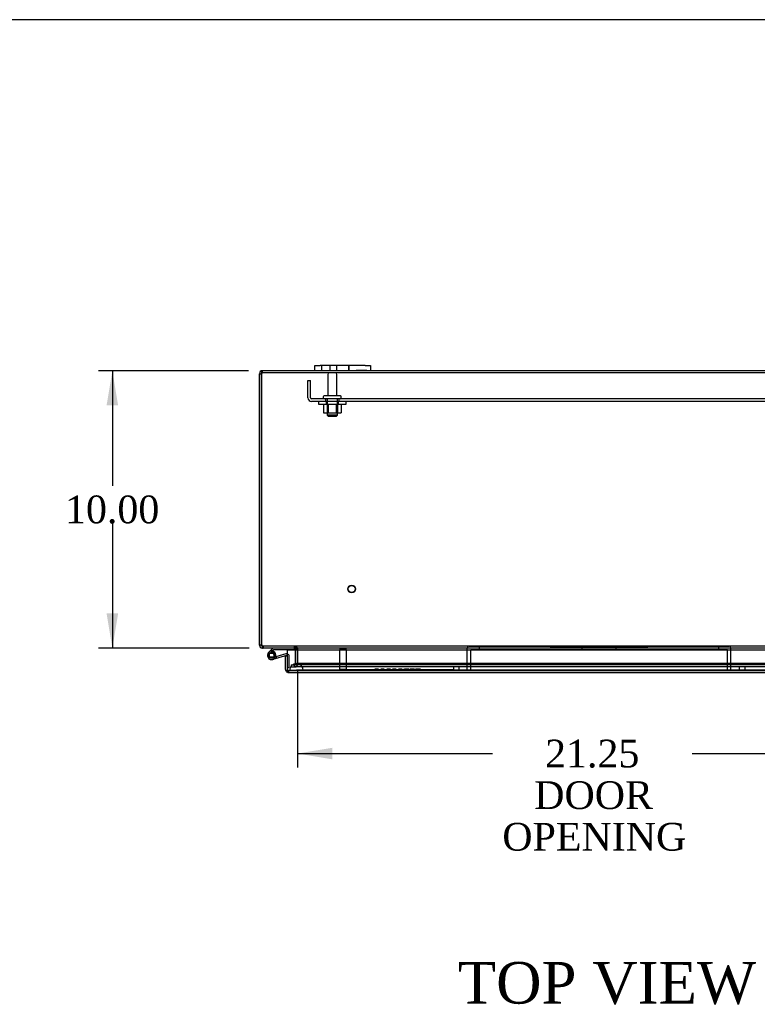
# Model space of a CAD drawing. Header units: inches. Extents: x 1 to 240, y -1 to 159.
# Tile 44 of 103: x 46 to 73, y 124 to 159. Entities that reach past the tile are written whole.
import ezdxf
from ezdxf.enums import TextEntityAlignment as Align
from ezdxf.lldxf.tags import DXFTag

# ---------------------------------------------------------------- set-up
doc = ezdxf.new("R2010")
doc.units = ezdxf.units.IN
doc.header["$MEASUREMENT"] = 0
for name, color, linetype in [('COM40678', 7, 'Continuous'), ('COM43552', 7, 'Continuous'), ('COM70219', 7, 'Continuous'), ('COM70657-10', 7, 'Continuous'), ('COM70662-26C', 7, 'Continuous'), ('Default', 7, 'Continuous'), ('FET07710', 7, 'Continuous'), ('HNG10620-26B', 7, 'Continuous'), ('HNG10620-26P', 7, 'Continuous'), ('NTS166105', 7, 'Continuous'), ('PKT99', 7, 'Continuous'), ('QLB20280', 7, 'Continuous'), ('STD21878', 7, 'Continuous'), ('STD26094', 7, 'Continuous'), ('WAF25059', 7, 'Continuous')]:
    doc.layers.add(name, color=color, linetype=linetype)
doc.styles.add('SEACAD_Times_New_Roman', font='times.ttf')
tags = doc.linetypes.add('HIDDEN2', pattern=[0.1875, 0.125, -0.0625]).pattern_tags.tags
tags[6:7] = [DXFTag(74, 4), DXFTag(75, 0), DXFTag(340, '0'), DXFTag(46, 0.0), DXFTag(50, 0.0), DXFTag(44, 0.0), DXFTag(45, 0.0)]
tags[4:5] = [DXFTag(74, 4), DXFTag(75, 0), DXFTag(340, '0'), DXFTag(46, 0.0), DXFTag(50, 0.0), DXFTag(44, 0.0), DXFTag(45, 0.0)]
doc.dimstyles.new('HAMMOND_(STH_-_240x160)', dxfattribs={"dimtxt": 1, "dimasz": 1.25, "dimexe": 0.5, "dimexo": 0.5, "dimgap": 0.25, "dimtad": 0, "dimtih": 1, "dimtoh": 1, "dimzin": 0, "dimdsep": 46, "dimtxsty": 'SEACAD_Times_New_Roman', "dimblk1": '_SE_FILLED', "dimblk2": '_SE_FILLED', "dimsah": 1, "dimcen": 0.5, "dimadec": 0, "dimazin": 0, "dimtfac": 0.8, "dimtofl": 0, "dimtmove": 0, "dimatfit": 3, "dimfxl": 1, "dimtolj": 1, "dimtzin": 0, "dimarcsym": 0})

# ---------------------------------------------------------------- blocks, each defined once
blk = doc.blocks.new('SE4')
at = {"layer": 'COM40678', "color": 7, "linetype": 'HIDDEN2'}
for p, q in [((56.491, 145.569), (56.491, 146.194)), ((56.491, 146.194), (56.586, 146.194)), ((56.586, 145.569), (56.586, 146.194)), ((77.366, 145.539), (56.616, 145.539)), ((57.116, 145.539), (57.116, 145.444)), ((57.616, 145.444), (57.616, 145.539)), ((77.366, 145.444), (56.616, 145.444))]:
    blk.add_line(p, q, dxfattribs=at)
for radius in [0.125, 0.03]:
    blk.add_arc((56.616, 145.569), radius, 180, 270, dxfattribs=at)
at = {"layer": 'COM43552', "color": 7, "linetype": 'Continuous'}
for p, q in [((54.741, 146.44), (54.813, 146.44)), ((54.741, 136.726), (54.741, 146.44)), ((54.813, 146.44), (54.813, 136.726)), ((54.813, 136.726), (54.813, 146.44)), ((56.741, 146.548), (54.849, 146.548)), ((76.116, 146.548), (58.741, 146.548)), ((54.741, 136.656), (54.741, 136.726)), ((54.813, 136.656), (54.813, 136.726)), ((54.813, 136.656), (54.741, 136.656)), ((54.849, 136.567), (54.849, 136.548)), ((54.864, 136.548), (54.849, 136.548)), ((79.929, 136.548), (54.872, 136.548)), ((56.024, 136.544), (56.026, 136.548)), ((56.044, 136.515), (56.115, 136.522)), ((56.044, 136.515), (56.115, 136.521)), ((56.044, 136.515), (56.044, 136.515)), ((56.044, 136.485), (56.044, 136.512)), ((56.115, 136.515), (56.116, 136.515)), ((56.116, 136.515), (56.116, 136.512)), ((56.116, 136.512), (56.116, 136.485)), ((56.116, 136.485), (56.116, 136.512))]:
    blk.add_line(p, q, dxfattribs=at)
at = {"layer": 'COM43552', "color": 7, "linetype": 'HIDDEN2'}
for p, q in [((54.849, 146.476), (54.849, 146.548)), ((80.044, 146.476), (54.849, 146.476)), ((54.849, 136.62), (54.849, 136.567)), ((54.864, 136.62), (54.849, 136.62)), ((54.872, 136.62), (54.864, 136.62)), ((54.872, 136.548), (54.864, 136.548)), ((54.872, 136.62), (54.872, 136.548)), ((79.929, 136.62), (54.872, 136.62)), ((56.008, 136.548), (56.008, 136.62)), ((56.024, 136.544), (56.057, 136.608)), ((56.026, 136.548), (56.057, 136.608)), ((56.03, 136.548), (56.03, 136.62)), ((56.044, 136.515), (56.115, 136.522)), ((56.044, 135.978), (56.044, 136.485)), ((56.058, 136.544), (56.058, 136.608)), ((56.115, 136.515), (56.115, 136.522)), ((56.115, 136.522), (56.116, 136.521)), ((56.115, 136.521), (56.115, 136.522)), ((56.116, 136.521), (56.115, 136.522)), ((56.116, 136.515), (56.116, 136.521)), ((56.116, 136.485), (56.116, 135.978)), ((56.116, 135.978), (56.116, 136.485)), ((56.044, 135.978), (56.116, 135.978)), ((55.886, 135.942), (55.886, 135.87)), ((55.886, 135.942), (55.988, 135.942)), ((55.886, 135.87), (55.988, 135.87)), ((56.06, 135.942), (55.988, 135.942)), ((55.988, 135.942), (55.988, 135.87)), ((56.06, 135.87), (55.988, 135.87)), ((56.008, 135.942), (56.008, 135.87)), ((56.008, 135.942), (56.008, 135.87)), ((77.422, 135.942), (56.06, 135.942)), ((77.422, 135.87), (56.06, 135.87))]:
    blk.add_line(p, q, dxfattribs=at)
at = {"layer": 'COM43552', "color": 7, "linetype": 'Continuous'}
for centre, radius, start, end in [((54.849, 146.44), 0.108, 90, 180), ((54.849, 146.44), 0.036, 155.9775, 180), ((55.063, 136.726), 0.25, 180, 196.3924), ((54.849, 136.656), 0.108, 180, 270), ((54.849, 136.656), 0.036, 180, 235.0611), ((56.008, 136.512), 0.036, 5.4346, 62.5959), ((56.008, 136.512), 0.036, 0, 4.9451), ((56.008, 136.512), 0.108, 0, 1.7312)]:
    blk.add_arc(centre, radius, start, end, dxfattribs=at)
at = {"layer": 'COM43552', "color": 7, "linetype": 'HIDDEN2'}
for centre, radius, start, end in [((54.849, 146.44), 0.036, 90, 155.9775), ((54.849, 136.656), 0.036, 235.0611, 270), ((56.008, 136.511), 0.108, 62.6392, 89.9567), ((56.027, 136.576), 0.0433, 45.913, 86.8385), ((56.008, 136.512), 0.108, 5.4346, 62.5959), ((56.008, 136.512), 0.108, 5.4233, 62.5954), ((56.008, 136.512), 0.108, 1.7312, 4.9451), ((56.008, 135.978), 0.108, 270.0178, 359.9966), ((56.008, 135.978), 0.108, 270.0114, 0), ((56.008, 135.978), 0.036, 270.0172, 0)]:
    blk.add_arc(centre, radius, start, end, dxfattribs=at)
at = {"layer": 'COM43552', "color": 7, "linetype": 'Continuous'}
for points, knots in [([(54.813, 146.44), (54.816, 146.454), (54.819, 146.468), (54.825, 146.494), (54.828, 146.506), (54.834, 146.526), (54.837, 146.534), (54.843, 146.545), (54.846, 146.548), (54.849, 146.548)], [0, 0, 0, 0, 0.25, 0.25, 0.5, 0.5, 0.75, 0.75, 1, 1, 1, 1]), ([(54.823, 136.656), (54.823, 136.653), (54.824, 136.649), (54.825, 136.642), (54.826, 136.636), (54.828, 136.63), (54.829, 136.623), (54.83, 136.617), (54.832, 136.611), (54.833, 136.605), (54.835, 136.6), (54.836, 136.595), (54.838, 136.59), (54.839, 136.585), (54.841, 136.58), (54.844, 136.572), (54.849, 136.563), (54.855, 136.555), (54.861, 136.55), (54.866, 136.548), (54.87, 136.548), (54.872, 136.548)], [0, 0, 0, 0, 0.037972, 0.075822, 0.113545, 0.151136, 0.18859, 0.2259, 0.263061, 0.300068, 0.336915, 0.373599, 0.410113, 0.446452, 0.482612, 0.518588, 0.642813, 0.764547, 0.844286, 0.922785, 1, 1, 1, 1]), ([(56.058, 136.544), (56.061, 136.543), (56.065, 136.542), (56.072, 136.541), (56.078, 136.539), (56.085, 136.537), (56.091, 136.535), (56.097, 136.532), (56.102, 136.529), (56.107, 136.526), (56.111, 136.522), (56.114, 136.519), (56.115, 136.517), (56.115, 136.516), (56.115, 136.515)], [0, 0, 0, 0, 0.137044, 0.205097, 0.339959, 0.406622, 0.537833, 0.602098, 0.726778, 0.786613, 0.898971, 0.950885, 0.97576, 1, 1, 1, 1])]:
    blk.add_open_spline(points, degree=3, knots=knots, dxfattribs=at)
at = {"layer": 'COM43552', "color": 7, "linetype": 'HIDDEN2'}
for points, knots in [([(54.813, 146.44), (54.819, 146.449), (54.825, 146.458), (54.837, 146.472), (54.843, 146.476), (54.849, 146.476)], [0, 0, 0, 0, 0.5, 0.5, 1, 1, 1, 1]), ([(54.823, 136.656), (54.825, 136.65), (54.828, 136.645), (54.835, 136.636), (54.839, 136.632), (54.847, 136.626), (54.851, 136.623), (54.861, 136.62), (54.866, 136.62), (54.872, 136.62)], [0, 0, 0, 0, 0.25, 0.25, 0.5, 0.5, 0.75, 0.75, 1, 1, 1, 1]), ([(56.116, 135.978), (56.116, 135.977), (56.116, 135.975), (56.115, 135.972), (56.113, 135.969), (56.111, 135.967), (56.109, 135.965), (56.105, 135.962), (56.1, 135.959), (56.093, 135.955), (56.084, 135.952), (56.074, 135.949), (56.061, 135.946), (56.051, 135.944), (56.037, 135.943), (56.027, 135.942), (56.016, 135.942), (56.011, 135.942), (56.008, 135.942)], [0, 0, 0, 0, 0.022754, 0.045984, 0.070591, 0.096461, 0.123511, 0.151659, 0.210448, 0.271762, 0.334819, 0.464273, 0.530139, 0.663249, 0.730292, 0.864945, 0.932449, 1, 1, 1, 1])]:
    blk.add_open_spline(points, degree=3, knots=knots, dxfattribs=at)
at = {"layer": 'COM70219', "color": 7, "linetype": 'HIDDEN2'}
for p, q in [((56.323, 135.995), (56.073, 135.995)), ((77.162, 135.995), (56.323, 135.995)), ((56.073, 135.749), (55.824, 135.747)), ((55.824, 135.747), (55.824, 135.746)), ((56.323, 135.747), (55.824, 135.747)), ((56.323, 135.746), (55.824, 135.746)), ((56.322, 135.747), (56.073, 135.749)), ((56.323, 135.749), (56.073, 135.749)), ((56.322, 135.746), (56.322, 135.747)), ((77.162, 135.749), (56.323, 135.749)), ((77.162, 135.747), (56.323, 135.747)), ((77.162, 135.746), (56.323, 135.746))]:
    blk.add_line(p, q, dxfattribs=at)
blk.add_arc((56.073, 135.745), 0.25, 0, 180, dxfattribs=at)
at = {"layer": 'COM70657-10', "color": 7, "linetype": 'Continuous'}
for p, q in [((55.751, 136.485), (77.732, 136.485)), ((55.751, 135.781), (55.751, 136.485)), ((55.679, 136.267), (55.751, 136.267)), ((55.679, 135.781), (55.679, 136.267)), ((55.751, 135.781), (55.751, 136.267)), ((55.751, 135.781), (55.751, 135.679)), ((55.751, 135.679), (55.751, 135.781)), ((55.787, 135.673), (77.696, 135.673))]:
    blk.add_line(p, q, dxfattribs=at)
at = {"layer": 'COM70657-10', "color": 7, "linetype": 'HIDDEN2'}
for q in [(55.787, 135.673), (77.696, 135.745)]:
    blk.add_line((55.787, 135.745), q, dxfattribs=at)
at = {"layer": 'COM70657-10', "color": 7, "linetype": 'Continuous'}
for start, end in [(180, 250.5288), (250.5288, 270)]:
    blk.add_arc((55.787, 135.781), 0.108, start, end, dxfattribs=at)
at = {"layer": 'COM70657-10', "color": 7, "linetype": 'HIDDEN2'}
blk.add_arc((55.787, 135.781), 0.036, 180, 270, dxfattribs=at)
blk.add_ellipse((55.787, 135.781), major_axis=(0, 0.036), ratio=0.997813, start_param=1.570796, end_param=3.141593, dxfattribs=at)
at = {"layer": 'COM70657-10', "color": 7, "linetype": 'Continuous'}
blk.add_ellipse((55.787, 135.781), major_axis=(0, 0.108), ratio=0.997813, start_param=2.801756, end_param=3.141593, dxfattribs=at)
at = {"layer": 'COM70662-26C', "color": 7, "linetype": 'Continuous'}
for p, q in [((55.697, 136.337), (55.207, 136.196)), ((55.714, 136.279), (55.223, 136.139)), ((55.331, 136.255), (55.272, 136.267)), ((55.751, 135.853), (55.751, 135.853))]:
    blk.add_line(p, q, dxfattribs=at)
at = {"layer": 'COM70662-26C', "color": 7, "linetype": 'HIDDEN2'}
for p, q in [((55.371, 136.181), (55.354, 136.239)), ((55.811, 135.853), (55.811, 136.251)), ((55.751, 135.853), (55.811, 135.853))]:
    blk.add_line(p, q, dxfattribs=at)
at = {"layer": 'COM70662-26C', "color": 7, "linetype": 'Continuous'}
for centre, radius, start, end in [((55.181, 136.286), 0.154, 348.1819, 286), ((55.181, 136.286), 0.0938, 348.1819, 286), ((55.722, 136.251), 0.089, 70.9297, 106), ((55.722, 136.251), 0.029, 31.4023, 106)]:
    blk.add_arc(centre, radius, start, end, dxfattribs=at)
at = {"layer": 'COM70662-26C', "color": 7, "linetype": 'HIDDEN2'}
for radius, end in [(0.089, 70.9297), (0.029, 31.4023)]:
    blk.add_arc((55.722, 136.251), radius, 0, end, dxfattribs=at)
at = {"layer": 'FET07710', "color": 7, "linetype": 'Continuous'}
for p, q in [((56.741, 146.735), (56.928, 146.735)), ((56.741, 146.548), (56.741, 146.735)), ((58.553, 146.735), (56.928, 146.735)), ((58.553, 146.735), (58.741, 146.735)), ((58.741, 146.735), (58.741, 146.548)), ((56.928, 146.548), (56.741, 146.548)), ((58.553, 146.548), (56.928, 146.548)), ((58.741, 146.548), (58.553, 146.548))]:
    blk.add_line(p, q, dxfattribs=at)
at = {"layer": 'FET07710', "color": 7, "linetype": 'HIDDEN2'}
for p, q in [((56.975, 146.735), (56.975, 146.548)), ((57.288, 146.548), (57.288, 146.735)), ((57.522, 146.735), (57.522, 146.548)), ((57.522, 146.735), (57.522, 146.548)), ((57.959, 146.735), (57.959, 146.548)), ((57.959, 146.548), (57.959, 146.735)), ((58.23, 146.568), (58.23, 146.548)), ((58.23, 146.568), (58.353, 146.568)), ((58.295, 146.568), (58.295, 146.548)), ((58.339, 146.568), (58.339, 146.548)), ((58.353, 146.568), (58.353, 146.548)), ((58.353, 146.568), (58.462, 146.568)), ((58.384, 146.568), (58.384, 146.548)), ((58.393, 146.568), (58.393, 146.548)), ((58.453, 146.568), (58.453, 146.548)), ((58.462, 146.568), (58.462, 146.548)), ((58.462, 146.568), (58.507, 146.568)), ((58.493, 146.568), (58.493, 146.548)), ((58.507, 146.568), (58.507, 146.548)), ((58.507, 146.568), (58.616, 146.568)), ((58.551, 146.568), (58.551, 146.548)), ((58.616, 146.568), (58.616, 146.548))]:
    blk.add_line(p, q, dxfattribs=at)
at = {"layer": 'HNG10620-26B', "color": 7, "linetype": 'Continuous'}
for p, q in [((55.181, 136.504), (55.072, 136.395)), ((55.198, 136.522), (55.181, 136.504)), ((55.181, 136.504), (55.223, 136.461)), ((55.223, 136.461), (55.201, 136.439)), ((55.241, 136.479), (55.223, 136.461)), ((55.997, 136.488), (55.261, 136.488)), ((55.997, 136.548), (55.997, 136.488))]:
    blk.add_line(p, q, dxfattribs=at)
at = {"layer": 'HNG10620-26B', "color": 7, "linetype": 'HIDDEN2'}
for p, q in [((55.201, 136.439), (55.114, 136.353)), ((55.226, 136.433), (55.208, 136.376))]:
    blk.add_line(p, q, dxfattribs=at)
at = {"layer": 'HNG10620-26B', "color": 7, "linetype": 'Continuous'}
for centre, radius, start, end in [((55.261, 136.459), 0.089, 90, 135), ((55.261, 136.459), 0.029, 90, 135), ((55.181, 136.286), 0.154, 338.4281, 348.1819)]:
    blk.add_arc(centre, radius, start, end, dxfattribs=at)
at = {"layer": 'HNG10620-26B', "color": 7, "linetype": 'HIDDEN2'}
blk.add_arc((55.181, 136.286), 0.154, 286, 338.4281, dxfattribs=at)
at = {"layer": 'HNG10620-26P', "color": 7, "linetype": 'Continuous'}
for p, q in [((55.066, 136.351), (55.066, 136.221)), ((55.296, 136.351), (55.066, 136.351)), ((55.296, 136.221), (55.296, 136.351)), ((55.296, 136.221), (55.066, 136.221))]:
    blk.add_line(p, q, dxfattribs=at)
at = {"layer": 'HNG10620-26P', "color": 7, "linetype": 'HIDDEN2'}
for centre, radius, start, end in [((55.185, 136.118), 0.262, 90.9722, 117.1004), ((55.176, 136.118), 0.262, 62.9012, 89.0261), ((55.185, 136.455), 0.262, 242.9006, 269.0262), ((55.176, 136.455), 0.262, 270.9722, 297.1006), ((55.181, 136.286), 0.0938, 286, 348.1819)]:
    blk.add_arc(centre, radius, start, end, dxfattribs=at)
at = {"layer": 'NTS166105', "color": 7, "linetype": 'HIDDEN2'}
for p, q in [((57.052, 145.348), (57.052, 145.028)), ((57.178, 145.348), (57.178, 145.028)), ((57.194, 145.348), (57.194, 145.028)), ((57.212, 145.348), (57.212, 145.028)), ((57.221, 145.348), (57.221, 145.028)), ((57.512, 145.348), (57.512, 145.028)), ((57.519, 145.028), (57.519, 145.348)), ((57.537, 145.348), (57.537, 145.028)), ((57.553, 145.348), (57.553, 145.028)), ((57.681, 145.348), (57.681, 145.028)), ((57.052, 145.028), (57.194, 145.028)), ((57.194, 145.028), (57.512, 145.028)), ((57.512, 145.028), (57.681, 145.028))]:
    blk.add_line(p, q, dxfattribs=at)
at = {"layer": 'PKT99', "color": 7, "linetype": 'HIDDEN2'}
for p, q in [((62.232, 135.87), (62.232, 136.56)), ((62.292, 136.62), (71.672, 136.62)), ((62.357, 135.745), (62.357, 136.495)), ((62.357, 136.495), (71.607, 136.495)), ((62.667, 136.495), (62.667, 136.62)), ((65.232, 136.62), (65.232, 136.56)), ((68.732, 136.56), (65.232, 136.56)), ((66.044, 136.56), (66.044, 136.62)), ((66.372, 136.495), (66.372, 136.62)), ((66.419, 136.56), (66.419, 136.62)), ((66.544, 136.56), (66.544, 136.62)), ((66.669, 136.56), (66.669, 136.62)), ((66.794, 136.56), (66.794, 136.62)), ((67.169, 136.56), (67.169, 136.62)), ((67.294, 136.56), (67.294, 136.62)), ((67.419, 136.56), (67.419, 136.62)), ((67.544, 136.56), (67.544, 136.62)), ((67.592, 136.495), (67.592, 136.62)), ((67.919, 136.56), (67.919, 136.62)), ((68.732, 136.56), (68.732, 136.62)), ((71.297, 136.495), (71.297, 136.62)), ((71.607, 135.745), (71.607, 136.495)), ((71.732, 135.87), (71.732, 136.56)), ((62.232, 135.87), (61.732, 135.87)), ((61.732, 135.87), (61.732, 135.745)), ((61.924, 135.87), (61.924, 135.745)), ((62.232, 135.745), (62.232, 135.87)), ((72.232, 135.87), (71.732, 135.87)), ((71.732, 135.745), (71.732, 135.87)), ((72.04, 135.745), (72.04, 135.87)), ((72.232, 135.87), (72.232, 135.745))]:
    blk.add_line(p, q, dxfattribs=at)
for centre, start, end in [((62.292, 136.56), 90, 180), ((71.672, 136.56), 0, 90)]:
    blk.add_arc(centre, 0.06, start, end, dxfattribs=at)
at = {"layer": 'QLB20280', "color": 7, "linetype": 'HIDDEN2'}
for p, q in [((57.751, 135.775), (58.126, 135.775)), ((57.751, 135.775), (57.751, 135.745)), ((58.126, 135.775), (61.376, 135.775)), ((58.9, 135.785), (58.896, 135.785)), ((58.896, 135.785), (58.896, 135.775)), ((58.909, 135.785), (58.9, 135.785)), ((58.9, 135.785), (58.9, 135.775)), ((58.92, 135.785), (58.909, 135.785)), ((58.909, 135.785), (58.909, 135.775)), ((58.911, 135.785), (58.911, 135.775)), ((58.917, 135.785), (58.917, 135.775)), ((58.919, 135.785), (58.919, 135.775)), ((58.939, 135.785), (58.92, 135.785)), ((58.92, 135.785), (58.92, 135.775)), ((58.925, 135.785), (58.925, 135.775)), ((58.93, 135.785), (58.93, 135.775)), ((59.008, 135.785), (58.939, 135.785)), ((58.939, 135.785), (58.939, 135.775)), ((58.941, 135.785), (58.941, 135.775)), ((58.987, 135.785), (58.987, 135.775)), ((58.997, 135.785), (58.997, 135.775)), ((59.007, 135.785), (59.007, 135.775)), ((59.03, 135.785), (59.008, 135.785)), ((59.01, 135.785), (59.01, 135.775)), ((59.016, 135.785), (59.016, 135.775)), ((59.018, 135.785), (59.018, 135.775)), ((59.026, 135.785), (59.026, 135.775)), ((59.03, 135.785), (59.03, 135.775)), ((59.11, 135.786), (59.11, 135.773)), ((59.114, 135.786), (59.114, 135.773)), ((59.24, 135.785), (59.114, 135.785)), ((59.124, 135.785), (59.124, 135.775)), ((59.125, 135.785), (59.125, 135.775)), ((59.129, 135.785), (59.129, 135.775)), ((59.13, 135.785), (59.13, 135.775)), ((59.14, 135.785), (59.14, 135.775)), ((59.143, 135.785), (59.143, 135.775)), ((59.147, 135.785), (59.147, 135.775)), ((59.207, 135.785), (59.207, 135.775)), ((59.211, 135.785), (59.211, 135.775)), ((59.212, 135.785), (59.212, 135.775)), ((59.214, 135.785), (59.214, 135.775)), ((59.224, 135.785), (59.224, 135.775)), ((59.225, 135.773), (59.225, 135.786)), ((59.229, 135.773), (59.229, 135.786)), ((59.23, 135.785), (59.23, 135.775)), ((59.235, 135.785), (59.235, 135.775)), ((59.24, 135.773), (59.24, 135.786)), ((59.244, 135.773), (59.244, 135.786)), ((59.327, 135.786), (59.327, 135.773)), ((59.327, 135.785), (59.327, 135.775)), ((59.347, 135.785), (59.327, 135.785)), ((59.329, 135.785), (59.329, 135.775)), ((59.33, 135.785), (59.33, 135.775)), ((59.34, 135.785), (59.34, 135.775)), ((59.342, 135.786), (59.342, 135.773)), ((59.342, 135.785), (59.342, 135.775)), ((59.342, 135.785), (59.342, 135.775)), ((59.427, 135.785), (59.347, 135.785)), ((59.347, 135.785), (59.347, 135.775)), ((59.357, 135.785), (59.357, 135.775)), ((59.427, 135.785), (59.427, 135.775)), ((59.461, 135.785), (59.427, 135.785)), ((59.427, 135.785), (59.427, 135.775)), ((59.447, 135.785), (59.447, 135.775)), ((59.449, 135.785), (59.449, 135.775)), ((59.454, 135.785), (59.454, 135.775)), ((59.461, 135.773), (59.461, 135.786)), ((59.468, 135.785), (59.467, 135.785)), ((59.468, 135.785), (59.468, 135.775)), ((59.542, 135.785), (59.538, 135.785)), ((59.538, 135.785), (59.538, 135.775)), ((59.55, 135.785), (59.542, 135.785)), ((59.542, 135.785), (59.542, 135.775)), ((59.562, 135.785), (59.55, 135.785)), ((59.55, 135.785), (59.55, 135.775)), ((59.552, 135.785), (59.552, 135.775)), ((59.558, 135.785), (59.558, 135.775)), ((59.56, 135.785), (59.56, 135.775)), ((59.581, 135.785), (59.562, 135.785)), ((59.562, 135.785), (59.562, 135.775)), ((59.566, 135.785), (59.566, 135.775)), ((59.571, 135.785), (59.571, 135.775)), ((59.65, 135.785), (59.581, 135.785)), ((59.581, 135.785), (59.581, 135.775)), ((59.583, 135.785), (59.583, 135.775)), ((59.629, 135.785), (59.629, 135.775)), ((59.638, 135.785), (59.638, 135.775)), ((59.648, 135.785), (59.648, 135.775)), ((59.672, 135.785), (59.65, 135.785)), ((59.652, 135.785), (59.652, 135.775)), ((59.657, 135.785), (59.657, 135.775)), ((59.659, 135.785), (59.659, 135.775)), ((59.668, 135.785), (59.668, 135.775)), ((59.672, 135.785), (59.672, 135.775)), ((59.755, 135.786), (59.755, 135.773)), ((59.755, 135.785), (59.755, 135.775)), ((59.775, 135.785), (59.755, 135.785)), ((59.757, 135.785), (59.757, 135.775)), ((59.758, 135.785), (59.758, 135.775)), ((59.767, 135.785), (59.767, 135.775)), ((59.769, 135.785), (59.769, 135.775)), ((59.769, 135.785), (59.769, 135.775)), ((59.77, 135.786), (59.77, 135.773)), ((59.855, 135.785), (59.775, 135.785)), ((59.775, 135.785), (59.775, 135.775)), ((59.785, 135.785), (59.785, 135.775)), ((59.855, 135.785), (59.855, 135.775)), ((59.889, 135.785), (59.855, 135.785)), ((59.855, 135.785), (59.855, 135.775)), ((59.874, 135.785), (59.874, 135.775)), ((59.877, 135.785), (59.877, 135.775)), ((59.882, 135.785), (59.882, 135.775)), ((59.889, 135.773), (59.889, 135.786)), ((59.896, 135.785), (59.895, 135.785)), ((59.896, 135.785), (59.896, 135.775)), ((59.946, 135.786), (59.946, 135.773)), ((59.957, 135.785), (59.946, 135.785)), ((59.953, 135.785), (59.953, 135.775)), ((59.957, 135.785), (59.957, 135.775)), ((59.961, 135.786), (59.961, 135.773)), ((59.961, 135.786), (59.961, 135.773)), ((59.961, 135.785), (59.978, 135.785)), ((59.966, 135.785), (59.966, 135.775)), ((59.969, 135.785), (59.969, 135.775)), ((59.974, 135.785), (59.974, 135.775)), ((59.976, 135.786), (59.976, 135.773)), ((60.023, 135.785), (59.978, 135.785)), ((59.978, 135.785), (59.978, 135.775)), ((59.982, 135.785), (59.982, 135.775)), ((59.99, 135.785), (59.986, 135.785)), ((59.99, 135.785), (59.99, 135.775)), ((59.999, 135.785), (59.999, 135.775)), ((60.115, 135.785), (60.023, 135.785)), ((60.081, 135.785), (60.081, 135.775)), ((60.095, 135.785), (60.095, 135.775)), ((60.122, 135.785), (60.115, 135.785)), ((60.122, 135.785), (60.125, 135.785)), ((60.122, 135.785), (60.122, 135.775)), ((60.125, 135.773), (60.125, 135.786)), ((60.175, 135.785), (60.16, 135.785)), ((60.16, 135.785), (60.16, 135.775)), ((60.222, 135.785), (60.175, 135.785)), ((60.175, 135.785), (60.175, 135.775)), ((60.227, 135.786), (60.227, 135.773)), ((60.23, 135.785), (60.227, 135.785)), ((60.237, 135.785), (60.23, 135.785)), ((60.23, 135.785), (60.23, 135.775)), ((60.322, 135.785), (60.237, 135.785)), ((60.272, 135.785), (60.272, 135.775)), ((60.287, 135.785), (60.287, 135.775)), ((60.329, 135.785), (60.322, 135.785)), ((60.329, 135.785), (60.331, 135.785)), ((60.329, 135.785), (60.329, 135.775)), ((60.331, 135.773), (60.331, 135.786)), ((60.371, 135.786), (60.371, 135.773)), ((60.371, 135.786), (60.371, 135.773)), ((60.398, 135.785), (60.371, 135.785)), ((60.373, 135.785), (60.373, 135.775)), ((60.424, 135.785), (60.385, 135.785)), ((60.385, 135.785), (60.385, 135.775)), ((60.386, 135.785), (60.386, 135.775)), ((60.39, 135.785), (60.39, 135.775)), ((60.523, 135.785), (60.398, 135.785)), ((60.398, 135.785), (60.398, 135.775)), ((60.398, 135.785), (60.398, 135.775)), ((60.424, 135.785), (60.424, 135.775)), ((60.459, 135.785), (60.459, 135.775)), ((60.475, 135.785), (60.475, 135.775)), ((60.478, 135.785), (60.478, 135.775)), ((60.479, 135.785), (60.479, 135.775)), ((60.503, 135.785), (60.503, 135.775)), ((60.511, 135.785), (60.511, 135.775)), ((60.512, 135.785), (60.512, 135.775)), ((60.513, 135.785), (60.513, 135.775)), ((60.515, 135.773), (60.515, 135.786)), ((60.549, 135.785), (60.523, 135.785)), ((60.523, 135.785), (60.523, 135.775)), ((60.529, 135.785), (60.529, 135.775)), ((60.535, 135.773), (60.535, 135.786)), ((60.549, 135.773), (60.549, 135.786)), ((61.376, 135.775), (61.751, 135.775)), ((61.751, 135.775), (61.751, 135.745))]:
    blk.add_line(p, q, dxfattribs=at)
at = {"layer": 'STD21878', "color": 7, "linetype": 'HIDDEN2'}
for p, q in [((57.876, 136.495), (57.626, 136.495)), ((57.626, 136.495), (57.626, 135.776)), ((57.876, 135.776), (57.876, 136.495)), ((57.891, 135.776), (57.61, 135.776)), ((57.61, 135.776), (57.61, 135.745)), ((57.891, 135.745), (57.891, 135.776))]:
    blk.add_line(p, q, dxfattribs=at)
for radius in [0.141, 0.125]:
    blk.add_circle((58.063, 138.68), radius, dxfattribs=at)
at = {"layer": 'STD26094', "color": 7, "linetype": 'HIDDEN2'}
for p, q in [((57.201, 146.416), (57.201, 145.639)), ((57.531, 145.639), (57.531, 146.416)), ((57.041, 145.609), (57.041, 145.569)), ((57.661, 145.639), (57.071, 145.639)), ((57.178, 145.539), (57.178, 144.951)), ((57.553, 144.951), (57.553, 145.539)), ((57.691, 145.569), (57.691, 145.609)), ((57.553, 144.951), (57.178, 144.951)), ((57.178, 144.951), (57.216, 144.914)), ((57.216, 144.914), (57.516, 144.914)), ((57.516, 144.914), (57.553, 144.951))]:
    blk.add_line(p, q, dxfattribs=at)
for centre, radius, start, end in [((57.261, 146.416), 0.06, 90, 180), ((57.471, 146.416), 0.06, 0, 90), ((57.071, 145.609), 0.03, 90, 180), ((57.071, 145.569), 0.03, 180, 270), ((57.661, 145.609), 0.03, 0, 90), ((57.661, 145.569), 0.03, 270, 0)]:
    blk.add_arc(centre, radius, start, end, dxfattribs=at)
at = {"layer": 'WAF25059', "color": 7, "linetype": 'HIDDEN2'}
for p, q in [((56.866, 145.444), (56.866, 145.348)), ((56.866, 145.348), (57.866, 145.348)), ((57.143, 145.444), (57.143, 145.348)), ((57.588, 145.348), (57.588, 145.444)), ((57.866, 145.348), (57.866, 145.444))]:
    blk.add_line(p, q, dxfattribs=at)
blk = doc.blocks.new('DMBLK2878')
at = {"layer": 'Default', "linetype": 'Continuous'}
for points in [[(49.232, 145.298), (49.649, 145.298), (49.441, 146.548)], [(49.232, 137.798), (49.441, 136.548), (49.649, 137.798)]]:
    blk.add_hatch(color=7, dxfattribs=at).paths.add_polyline_path(points)
at = {"layer": 'Default', "color": 7, "linetype": 'Continuous'}
for p, q in [((54.349, 146.548), (48.941, 146.548)), ((49.441, 146.548), (49.441, 142.398)), ((49.441, 141.048), (49.441, 136.548)), ((54.372, 136.548), (48.941, 136.548))]:
    blk.add_line(p, q, dxfattribs=at)
at = {"layer": 'Default', "color": 7, "linetype": 'Continuous', "style": 'SEACAD_Times_New_Roman'}
blk.add_text('10.00', height=1, dxfattribs=at).set_placement((47.735, 142.048), align=Align.TOP_LEFT)
blk = doc.blocks.new('_SE_FILLED')
at = {"color": 0}
blk.add_line((0, 0), (-1, 0), dxfattribs=at)
blk.add_solid([(0, 0), (-1, -0.1665), (-1, 0.1665), (0, 0)], dxfattribs=at)
blk = doc.blocks.new('DMBLK2887')
at = {"layer": 'Default', "linetype": 'Continuous'}
for points in [[(57.366, 132.539), (57.366, 132.956), (56.116, 132.748)], [(76.116, 132.539), (77.366, 132.748), (76.116, 132.956)]]:
    blk.add_hatch(color=7, dxfattribs=at).paths.add_polyline_path(points)
at = {"layer": 'Default', "color": 7, "linetype": 'Continuous'}
for p, q in [((56.116, 135.745), (56.116, 132.248)), ((77.366, 135.753), (77.366, 132.248)), ((56.116, 132.748), (63.144, 132.748)), ((70.337, 132.748), (77.366, 132.748))]:
    blk.add_line(p, q, dxfattribs=at)
at = {"layer": 'Default', "color": 7, "linetype": 'Continuous', "style": 'SEACAD_Times_New_Roman'}
for s, p in [('21.25', (65.035, 133.248)), ('DOOR', (64.644, 131.748)), ('OPENING', (63.494, 130.248))]:
    blk.add_text(s, height=1, dxfattribs=at).set_placement(p, align=Align.TOP_LEFT)
blk = doc.blocks.new('BORDER')
at = {"layer": 'Default', "color": 7, "linetype": 'Continuous'}
blk.add_line((0, 27.86), (-41.86, 27.86), dxfattribs=at)

msp = doc.modelspace()

# ---------------------------------------------------------------- block references
at = {"layer": 'Default', "color": 7, "xscale": 5.7, "yscale": 5.7, "zscale": 5.7}
msp.add_blockref('BORDER', (239.562, 0.401), dxfattribs=at)
at = {"layer": 'Default'}
msp.add_blockref('SE4', (0, 0), dxfattribs=at)

# ---------------------------------------------------------------- texts
at = {"layer": 'Default', "color": 7, "linetype": 'Continuous', "style": 'SEACAD_Times_New_Roman'}
msp.add_text('TOP VIEW', height=1.5, dxfattribs=at).set_placement((61.887, 125.234), align=Align.TOP_LEFT)

# ---------------------------------------------------------------- dimensions: what is measured, and where the dimension line sits
at = {"layer": 'Default', "color": 7, "linetype": 'Continuous'}
for base, p1, p2, angle, text, picture, middle in [((49.441, 146.548), (54.849, 146.548), (54.872, 136.548), 270.1336, '\\A1;<>', 'DMBLK2878', (49.441, 141.548)), ((56.116, 132.748), (56.116, 136.245), (77.366, 136.253), 0.0229, '\\A1;<>\\PDOOR\\XOPENING', 'DMBLK2887', (66.741, 132.748))]:
    dim = msp.add_linear_dim(base=base, p1=p1, p2=p2, angle=angle, text=text, dimstyle='HAMMOND_(STH_-_240x160)', dxfattribs=at)
    dim.commit()
    dim.dimension.update_dxf_attribs({"geometry": picture, "text_midpoint": middle, "dimtype": 161})

doc.saveas('drawing.dxf')
